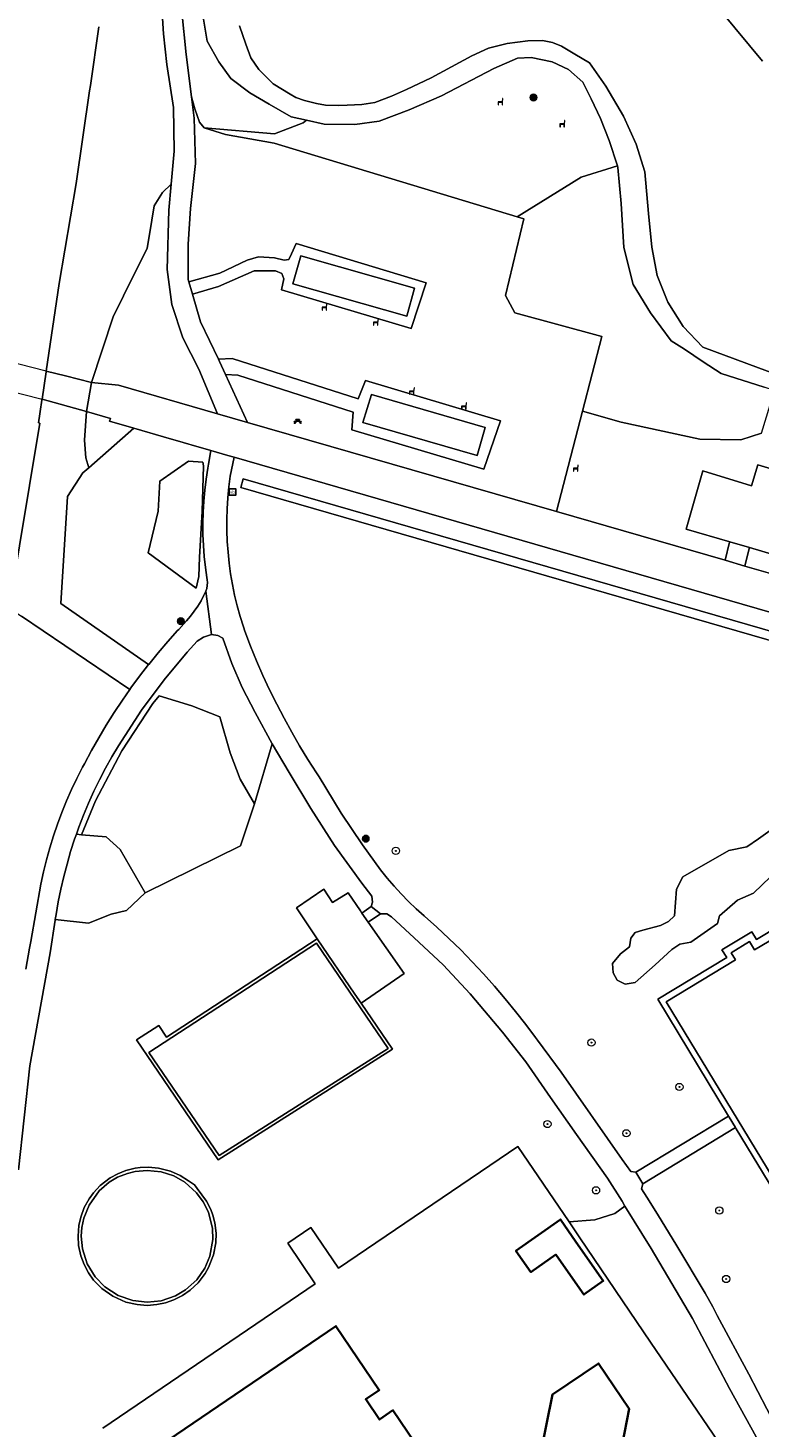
# Model space of a CAD drawing. Header units: metres. Extents: x 73718 to 76933, y 443658 to 446696.
# Tile 82 of 153: x 74750 to 74830, y 445774 to 445928. Entities that reach past the tile are written whole.
import ezdxf
from ezdxf.enums import TextEntityAlignment as Align

# ---------------------------------------------------------------- set-up
doc = ezdxf.new("R2010")
doc.units = ezdxf.units.M
for name, color, linetype, lineweight in [('B-WE-GR-BEPLANTING_CULTUUR_BODEMBEDEKKER-GV', 90, 'Continuous', 18), ('B-WE-GR-BEPLANTING_CULTUUR_BOSPLANTSOEN-GV', 90, 'Continuous', 18), ('B-WE-GR-BEPLANTING_CULTUUR_HEESTERS-GV', 90, 'Continuous', 18), ('B-WE-GR-BOOM-S', 90, 'Continuous', 25), ('B-WE-IE-MEUBILAIR-S', 7, 'Continuous', 25), ('B-WE-IE-MEUBILAIR_WEGMEUBILAIR-S', 7, 'Continuous', 25), ('B-WE-IE-MEUBILAIR_WEGMEUBILAIR_AFVALBAK-S', 7, 'Continuous', 25), ('B-WE-KW-KUNSTWERK_DEK-GV', 170, 'Continuous', 18), ('B-WE-OG-BEBOUWING-GV', 7, 'Continuous', 35), ('B-WE-OG-TERREIN_BEGROEID-GV', 7, 'Continuous', 18), ('B-WE-OG-TERREIN_ERF-GV', 7, 'Continuous', 18), ('B-WE-OG-TERREIN_OEVER-GV', 7, 'Continuous', 18), ('B-WE-OG-WATER_SLOOT-GV', 120, 'Continuous', 18), ('B-WE-VH-GESLOTENVERHARDING_ASFALT-GV', 10, 'Continuous', 18), ('B-WE-VH-GESLOTENVERHARDING_BETON-GV', 10, 'Continuous', 18), ('B-WE-VH-GESLOTENVERHARDING_KUNSTSTOF-GV', 10, 'Continuous', 18), ('B-WE-VH-HALFVERHARDING_GRAVEL-GV', 130, 'Continuous', 18), ('B-WE-VH-HALFVERHARDING_GRIND-GV', 130, 'Continuous', 18), ('B-WE-VH-ONVERHARD-GV', 252, 'Continuous', 18), ('B-WE-VH-OPENVERHARDING_TEGEL-GV', 30, 'Continuous', 18)]:
    doc.layers.add(name, color=color, linetype=linetype, lineweight=lineweight)
doc.styles.add('NLCS-ISO', font='NLCS-ISO.ttf')

# ---------------------------------------------------------------- blocks, each defined once
blk = doc.blocks.new('SIE-WEG_AFVALBAK-SO')
h = blk.add_hatch(color=256)
h.dxf.hatch_style = 1
h.paths.add_polyline_path([(-0.864, -0.864), (0.864, -0.864), (0.864, 0.864), (-0.864, 0.864)])
for points in [[(-1.152, -1.152), (1.152, -1.152), (1.152, 1.152), (-1.152, 1.152)], [(-0.864, -0.864), (0.864, -0.864), (0.864, 0.864), (-0.864, 0.864)]]:
    blk.add_lwpolyline(points, close=True)
blk.add_circle((0, 0), 1.8)
blk = doc.blocks.new('SIE-MEUBILAIR_BORD_VERKEER-SO')
at = {"flags": 128}
blk.add_lwpolyline([(-1.8, 1.8), (1.8, 1.8), (1.8, -1.8), (-1.8, -1.8)], close=True, dxfattribs=at)
at = {"style": 'NLCS-ISO'}
blk.add_text('vb', height=1.8, dxfattribs=at).set_placement((0, 0), align=Align.MIDDLE_CENTER)
blk = doc.blocks.new('SIE-WEG_ZITBANK-SO')
at = {"color": 0, "linetype": 'ByBlock', "lineweight": 18}
blk.add_lwpolyline([(-0.91, -1.63), (-0.91, -0.2), (1.09, -0.2), (1.09, -1.63), (1.29, -1.63), (1.29, -0.21), (1.54, 1.78), (1.33, 1.78), (1.11, 0), (-1.11, 0), (-1.11, -1.63)], close=True, dxfattribs=at)
blk = doc.blocks.new('SIE-WEG_PICKNICKTAFEL-SO')
at = {"color": 0, "linetype": 'ByBlock', "lineweight": 18}
for points in [[(-0.89, -0.2), (-1.64, -1.4), (-1.88, -1.4), (-1.12, -0.2), (-2, -0.2), (-2, 0), (-1, 0), (-0.5, 0.8), (-1, 0.8), (-1, 1), (1, 1), (1, 0.8), (0.5, 0.8), (1, 0), (2, 0), (2, -0.2), (1.12, -0.2), (1.88, -1.4), (1.64, -1.4), (0.89, -0.2)], [(-0.76, 0), (0.76, 0), (0.26, 0.8), (-0.26, 0.8)]]:
    blk.add_lwpolyline(points, close=True, dxfattribs=at)
blk = doc.blocks.new('SGR-BOOM_GBKN-SO')
at = {"linetype": 'ByBlock', "lineweight": 18}
h = blk.add_hatch(color=0, dxfattribs=at)
h.dxf.hatch_style = 1
edge = h.paths.add_edge_path()
edge.add_arc((0, 0), 0.25, 0, 360)
at = {"color": 0, "linetype": 'ByBlock', "lineweight": 18}
for radius in [2, 0.25]:
    blk.add_circle((0, 0), radius, dxfattribs=at)
at = {"color": 0, "linetype": 'ByBlock', "lineweight": 18, "style": 'NLCS-ISO'}
blk.add_attdef('SOORT', (2.5, 0), '', height=1.5, dxfattribs=at)

msp = doc.modelspace()

# ---------------------------------------------------------------- linework, layer by layer
at = {"layer": 'B-WE-GR-BEPLANTING_CULTUUR_BODEMBEDEKKER-GV', "flags": 128}
msp.add_lwpolyline([(74752.979, 445829.486), (74756.63, 445829.069), (74759.138, 445830.05), (74760.8, 445830.459), (74762.872, 445832.421), (74760.132, 445837.175), (74758.564, 445838.558), (74755.872, 445838.803), (74755.304, 445838.855), (74755.106, 445838.296), (74754.668, 445836.942), (74754.269, 445835.576), (74753.908, 445834.2), (74753.587, 445832.814), (74753.304, 445831.419), (74753.06, 445830.017)], close=True, dxfattribs=at)
at = {"layer": 'B-WE-GR-BEPLANTING_CULTUUR_BOSPLANTSOEN-GV', "flags": 128}
for points in [[(74803.794, 445906.763), (74804.534, 445906.539), (74802.517, 445898.088), (74803.52, 445896.212), (74813.097, 445893.598), (74810.982, 445885.389), (74815.247, 445884.19), (74823.904, 445882.32), (74828.393, 445882.213), (74830.659, 445882.956), (74832.038, 445887.407), (74832.114, 445887.652), (74830.948, 445888.026), (74826.235, 445889.537), (74824.242, 445890.806), (74822.187, 445892.195), (74820.737, 445893.101), (74818.442, 445896.183), (74816.569, 445899.324), (74815.542, 445903.372), (74815.24, 445908.205), (74814.877, 445912.193), (74814.819, 445912.37), (74810.841, 445911.12)], [(74837.231, 445756.091), (74837.541, 445757.282), (74837.193, 445758.736), (74836.042, 445761.424), (74833.317, 445766.368), (74830.094, 445772.569), (74827.16, 445777.874), (74823.081, 445785.602), (74818.541, 445793.277), (74815.651, 445797.961), (74814.545, 445797.135), (74812.328, 445796.425), (74809.496, 445796.209), (74810.683, 445794.461), (74818.464, 445783), (74829.346, 445767.009), (74835.41, 445758.162), (74832.645, 445756.342), (74832.895, 445753.961), (74834.903, 445754.179), (74836.14, 445754.994), (74836.556, 445755.277)]]:
    msp.add_lwpolyline(points, close=True, dxfattribs=at)
msp.add_lwpolyline([(74834.346, 445841.192), (74830.347, 445838.356), (74829.045, 445837.449), (74827.088, 445837.058), (74822.03, 445834.156), (74821.324, 445832.823), (74821.088, 445829.882), (74820.422, 445829.255), (74819.559, 445828.824), (74817.599, 445828.314), (74816.775, 445828.039), (74816.305, 445827.412), (74816.148, 445826.471), (74815.167, 445825.687), (74814.266, 445824.628), (74814.344, 445823.608), (74814.775, 445822.785), (74815.677, 445822.354), (74816.775, 445822.55), (74818.971, 445824.471), (74820.814, 445826.157), (74821.677, 445826.745), (74822.892, 445826.981), (74825.833, 445829.02), (74826.068, 445829.882), (74828.029, 445831.608), (74829.793, 445832.353), (74831.676, 445834.156)], dxfattribs=at)
at = {"layer": 'B-WE-GR-BEPLANTING_CULTUUR_HEESTERS-GV', "flags": 128}
for points in [[(74757.783, 445927.66), (74756.838, 445921.198), (74756.836, 445921.184), (74756.753, 445920.62), (74755.283, 445910.41), (74753.413, 445899.41), (74751.989, 445889.786), (74754.115, 445889.255), (74756.969, 445888.532), (74759.334, 445895.767), (74761.632, 445900.363), (74763.086, 445903.27), (74763.61, 445906.402), (74763.869, 445907.953), (74764.785, 445909.448), (74765.733, 445910.34), (74766.048, 445913.983), (74765.973, 445918.764), (74765.263, 445923.493), (74764.867, 445926.899), (74764.682, 445930.322)], [(74766.892, 445929.315), (74767.385, 445924.629), (74767.956, 445919.951), (74768.317, 445918.648), (74768.831, 445917.158), (74769.344, 445916.558), (74777.083, 445915.883), (74780.245, 445917.09), (74780.613, 445917.386), (74778.929, 445917.751), (74776.513, 445919.141), (74774.398, 445920.409), (74772.284, 445921.98), (74770.955, 445923.793), (74769.686, 445926.089), (74769.202, 445928.928)], [(74749.732, 445824.013), (74750.143, 445826.332), (74750.307, 445827.036), (74751.405, 445833.376), (74751.692, 445834.713), (74752.018, 445836.041), (74752.383, 445837.359), (74752.786, 445838.666), (74753.227, 445839.96), (74753.706, 445841.241), (74754.222, 445842.508), (74754.775, 445843.759), (74755.364, 445844.993), (74755.989, 445846.209), (74756.202, 445846.605), (74756.965, 445848.045), (74757.763, 445849.465), (74758.595, 445850.865), (74759.462, 445852.244), (74760.362, 445853.602), (74761.19, 445854.787), (74749.245, 445862.82)]]:
    msp.add_lwpolyline(points, dxfattribs=at)
for points in [[(74761.295, 445854.937), (74762.261, 445856.248), (74763.25, 445857.526), (74753.581, 445864.238), (74754.323, 445875.986), (74756.021, 445878.585), (74756.654, 445879.144), (74756.336, 445880.238), (74756.178, 445882.191), (74756.414, 445885.355), (74751.534, 445886.714), (74751.515, 445886.586), (74751.333, 445885.36), (74751.283, 445885.071), (74751.116, 445884.107), (74751.273, 445884.063), (74747.91, 445863.718), (74749.245, 445862.82), (74761.19, 445854.787)], [(74768.49, 445865.914), (74768.775, 445867.213), (74768.855, 445869.319), (74769.148, 445874.338), (74769.274, 445879.362), (74769.206, 445879.777), (74767.649, 445879.884), (74764.463, 445877.67), (74764.284, 445874.388), (74763.185, 445869.783)], [(74764.418, 445854.076), (74763.727, 445853.225), (74760.297, 445848.036), (74757.393, 445842.535), (74755.872, 445838.803), (74758.564, 445838.558), (74760.132, 445837.175), (74762.872, 445832.421), (74773.366, 445837.59), (74774.888, 445842.206), (74773.324, 445844.902), (74772.214, 445847.814), (74771.067, 445851.749), (74768.011, 445852.986)]]:
    msp.add_lwpolyline(points, close=True, dxfattribs=at)
at = {"layer": 'B-WE-KW-KUNSTWERK_DEK-GV', "flags": 128}
msp.add_lwpolyline([(74735.965, 445890.612), (74742.709, 445888.935), (74751.534, 445886.714), (74756.414, 445885.355), (74756.969, 445888.532), (74754.115, 445889.255), (74751.989, 445889.786), (74743.054, 445892.04), (74736.711, 445893.641)], close=True, dxfattribs=at)
at = {"layer": 'B-WE-OG-BEBOUWING-GV', "flags": 128}
msp.add_lwpolyline([(74808.035, 445792.626), (74808.108, 445792.518), (74811.142, 445788.223), (74813.264, 445789.722), (74810.23, 445794.017), (74808.55, 445796.491), (74803.649, 445793.029), (74805.299, 445790.693)], close=True, dxfattribs=at)
for points in [[(74795.81, 445767.125), (74790.13, 445775.488), (74788.641, 445774.477), (74787.13, 445776.702), (74788.619, 445777.713), (74783.843, 445784.745), (74764.477, 445771.592)], [(74814.811, 445769.036), (74816.126, 445775.644), (74812.725, 445780.651), (74807.664, 445777.214), (74806.366, 445770.689)]]:
    msp.add_lwpolyline(points, dxfattribs=at)
at = {"layer": 'B-WE-OG-TERREIN_BEGROEID-GV', "flags": 128}
for points in [[(74810.841, 445911.12), (74814.819, 445912.37), (74813.91, 445915.153), (74812.944, 445917.57), (74811.917, 445919.745), (74811.01, 445921.557), (74809.44, 445922.947), (74807.627, 445923.793), (74805.331, 445924.276), (74803.821, 445924.216), (74801.223, 445923.068), (74795.483, 445920.047), (74791.919, 445918.537), (74788.596, 445917.268), (74785.938, 445916.905), (74782.554, 445916.966), (74780.613, 445917.386), (74780.245, 445917.09), (74777.083, 445915.883), (74769.344, 445916.558), (74771.687, 445915.799), (74777.042, 445914.865), (74803.794, 445906.763)], [(74765.733, 445910.34), (74764.785, 445909.448), (74763.869, 445907.953), (74763.61, 445906.402), (74763.086, 445903.27), (74761.632, 445900.363), (74759.334, 445895.767), (74756.969, 445888.532), (74759.926, 445888.237), (74770.842, 445885.087), (74768.77, 445889.985), (74766.995, 445893.436), (74765.817, 445897.132), (74765.27, 445900.973), (74765.486, 445907.488)], [(74761.608, 445883.517), (74758.945, 445884.287), (74759.044, 445884.569), (74756.414, 445885.355), (74756.178, 445882.191), (74756.336, 445880.238), (74756.654, 445879.144)], [(74768.942, 445881.396), (74768.559, 445881.507), (74767.038, 445881.947), (74764.898, 445882.566), (74761.608, 445883.517), (74756.654, 445879.144), (74756.021, 445878.585), (74754.323, 445875.986), (74753.581, 445864.238), (74763.25, 445857.526), (74763.258, 445857.536), (74764.287, 445858.799), (74765.347, 445860.036), (74766.436, 445861.247), (74766.553, 445861.373), (74767.407, 445862.309), (74767.855, 445862.829), (74768.273, 445863.373), (74768.658, 445863.941), (74769.01, 445864.531), (74769.327, 445865.14), (74769.532, 445865.589), (74769.634, 445865.891), (74769.697, 445866.203), (74769.721, 445866.521), (74769.704, 445866.839), (74769.662, 445867.092), (74769.499, 445868.188), (74769.368, 445869.399), (74769.277, 445870.614), (74769.227, 445871.83), (74769.216, 445873.048), (74769.245, 445874.266), (74769.314, 445875.481), (74769.423, 445876.694), (74769.571, 445877.903), (74769.76, 445879.106), (74769.843, 445879.571), (74770.084, 445881.066)], [(74763.185, 445869.783), (74764.284, 445874.388), (74764.463, 445877.67), (74767.649, 445879.884), (74769.206, 445879.777), (74769.274, 445879.362), (74769.148, 445874.338), (74768.855, 445869.319), (74768.775, 445867.213), (74768.49, 445865.914)], [(74773.375, 445876.993), (74848.913, 445855.159), (74849.176, 445856.124), (74773.653, 445877.954)], [(74773.653, 445877.954), (74849.176, 445856.124), (74848.913, 445855.159), (74773.375, 445876.993)], [(74829.311, 445870.275), (74828.854, 445868.351), (74831.904, 445867.471), (74832.4, 445869.343), (74832.442, 445869.489), (74829.342, 445870.384)], [(74755.872, 445838.803), (74757.393, 445842.535), (74760.297, 445848.036), (74763.727, 445853.225), (74764.418, 445854.076), (74768.011, 445852.986), (74771.067, 445851.749), (74772.214, 445847.814), (74773.324, 445844.902), (74774.888, 445842.206), (74776.823, 445848.791), (74774.956, 445852.247), (74773.53, 445854.984), (74772.392, 445857.638), (74771.398, 445860.419), (74770.845, 445860.721), (74770.148, 445860.804), (74769.29, 445860.541), (74768.595, 445860.074), (74767.474, 445858.873), (74764.957, 445855.845), (74762.454, 445852.481), (74759.933, 445848.578), (74759.205, 445847.356), (74758.511, 445846.113), (74757.853, 445844.852), (74757.23, 445843.573), (74756.644, 445842.276), (74756.094, 445840.964), (74755.581, 445839.637), (74755.304, 445838.855)], [(74770.313, 445796.962), (74770.533, 445796.112), (74770.671, 445794.987), (74770.646, 445793.921), (74770.399, 445792.587), (74769.851, 445791.182), (74769.486, 445790.544), (74768.684, 445789.5), (74767.825, 445788.696), (74766.992, 445788.117), (74766.017, 445787.623), (74765.099, 445787.306), (74764.16, 445787.11), (74763.079, 445787.032), (74761.988, 445787.111), (74760.738, 445787.402), (74759.305, 445788.036), (74758.106, 445788.885), (74757.196, 445789.82), (74756.623, 445790.622), (74756.143, 445791.524), (74755.791, 445792.477), (74755.548, 445793.607), (74755.479, 445794.632), (74755.573, 445795.824), (74755.774, 445796.729), (74756.165, 445797.788), (74756.697, 445798.759), (74757.183, 445799.428), (74757.92, 445800.213), (74758.999, 445801.044), (74759.855, 445801.514), (74760.741, 445801.864), (74761.751, 445802.115), (74762.314, 445802.194), (74763.224, 445802.231), (74764.341, 445802.127), (74765.656, 445801.782), (74766.727, 445801.299), (74767.627, 445800.721), (74768.288, 445800.296), (74768.58, 445799.876), (74769.617, 445798.506), (74770.088, 445797.57)]]:
    msp.add_lwpolyline(points, close=True, dxfattribs=at)
for points in [[(74830.659, 445882.956), (74828.393, 445882.213), (74823.904, 445882.32), (74815.247, 445884.19), (74810.982, 445885.389), (74808.133, 445874.329), (74826.677, 445868.978), (74827.158, 445870.965), (74827.171, 445871.011), (74822.37, 445872.397), (74824.221, 445878.814), (74829.574, 445877.181), (74830.273, 445879.474), (74832.574, 445878.772)], [(74851.626, 445857.497), (74772.672, 445880.318), (74772.236, 445878.232), (74772.08, 445877.044), (74771.963, 445875.852), (74771.887, 445874.656), (74771.851, 445873.458), (74771.854, 445872.26), (74771.898, 445871.063), (74771.981, 445869.867), (74772.104, 445868.675), (74772.267, 445867.488), (74772.47, 445866.307), (74772.712, 445865.134), (74772.993, 445863.969), (74773.312, 445862.814), (74773.67, 445861.671), (74773.838, 445861.176), (74774.464, 445859.544), (74775.127, 445857.927), (74775.826, 445856.325), (74776.562, 445854.739), (74777.335, 445853.171), (74778.142, 445851.621), (74778.986, 445850.09), (74779.864, 445848.579), (74780.776, 445847.088), (74781.722, 445845.618), (74782.014, 445845.179), (74784.419, 445841.156), (74786.774, 445837.671), (74788.079, 445835.856), (74788.771, 445834.925), (74789.494, 445834.018), (74790.249, 445833.137), (74791.033, 445832.283), (74791.846, 445831.455), (74792.688, 445830.657), (74793.556, 445829.888), (74793.611, 445829.841), (74794.961, 445828.629), (74796.284, 445827.389), (74797.579, 445826.119), (74798.845, 445824.821), (74800.083, 445823.495), (74801.291, 445822.143), (74802.469, 445820.764), (74803.617, 445819.36), (74804.733, 445817.93), (74805.817, 445816.476), (74806.013, 445816.206), (74808.642, 445812.669), (74815.338, 445803.078), (74816.281, 445801.758), (74816.852, 445801.683), (74827.047, 445807.85), (74819.268, 445820.704), (74826.839, 445825.294), (74826.321, 445826.148), (74829.597, 445828.134), (74830.128, 445827.258), (74837.786, 445831.902)], [(74758.207, 445773.523), (74781.578, 445789.396), (74778.544, 445793.863), (74781.108, 445795.604), (74784.142, 445791.137), (74803.85, 445804.522), (74809.496, 445796.209), (74812.328, 445796.425), (74814.545, 445797.135), (74815.651, 445797.961), (74815.33, 445798.481), (74813.737, 445801.019), (74810.321, 445805.828), (74807.464, 445809.9), (74804.742, 445813.829), (74802.176, 445817.089), (74798.604, 445821.308), (74795.655, 445824.491), (74792.473, 445827.461), (74789.958, 445829.769), (74789.46, 445830.096), (74788.749, 445830.092), (74787.416, 445829.175), (74791.348, 445823.548), (74786.637, 445820.254), (74790.089, 445815.194), (74770.911, 445803.048), (74761.911, 445816.226), (74764.368, 445817.826), (74765.207, 445816.537), (74781.802, 445827.341), (74779.522, 445830.751), (74782.529, 445832.791), (74783.477, 445831.352), (74785.209, 445832.39), (74786.553, 445830.41), (74786.716, 445830.177), (74787.725, 445830.903), (74787.882, 445831.374), (74787.803, 445832.025), (74786.685, 445833.468), (74783.704, 445837.624), (74781.087, 445841.68), (74778.727, 445845.633), (74776.823, 445848.791), (74774.888, 445842.206), (74773.366, 445837.59), (74762.872, 445832.421), (74760.8, 445830.459), (74759.138, 445830.05), (74756.63, 445829.069), (74752.979, 445829.486), (74752.966, 445829.399), (74752.433, 445825.81), (74750.176, 445813.369), (74748.94, 445801.938)], [(74831.676, 445834.156), (74829.793, 445832.353), (74828.029, 445831.608), (74826.068, 445829.882), (74825.833, 445829.02), (74822.892, 445826.981), (74821.677, 445826.745), (74820.814, 445826.157), (74818.971, 445824.471), (74816.775, 445822.55), (74815.677, 445822.354), (74814.775, 445822.785), (74814.344, 445823.608), (74814.266, 445824.628), (74815.167, 445825.687), (74816.148, 445826.471), (74816.305, 445827.412), (74816.775, 445828.039), (74817.599, 445828.314), (74819.559, 445828.824), (74820.422, 445829.255), (74821.088, 445829.882), (74821.324, 445832.823), (74822.03, 445834.156), (74827.088, 445837.058), (74829.045, 445837.449), (74830.347, 445838.356), (74834.346, 445841.192)], [(74835.646, 445793.643), (74827.891, 445806.457), (74827.815, 445806.582), (74817.629, 445800.392), (74817.473, 445799.863), (74818.056, 445798.928), (74819.235, 445797.07), (74821.357, 445793.566), (74824.468, 445788.373), (74825.306, 445786.853), (74825.798, 445785.9), (74829.266, 445779.449), (74834.229, 445769.918)]]:
    msp.add_lwpolyline(points, dxfattribs=at)
at = {"layer": 'B-WE-OG-TERREIN_ERF-GV', "flags": 128}
for points in [[(74829.346, 445767.009), (74818.464, 445783), (74810.683, 445794.461), (74809.496, 445796.209), (74803.85, 445804.522), (74784.142, 445791.137), (74781.108, 445795.604), (74778.544, 445793.863), (74781.578, 445789.396), (74758.207, 445773.523)], [(74764.477, 445771.592), (74783.843, 445784.745), (74788.619, 445777.713), (74787.13, 445776.702), (74788.641, 445774.477), (74790.13, 445775.488), (74795.81, 445767.125)], [(74806.366, 445770.689), (74807.664, 445777.214), (74812.725, 445780.651), (74816.126, 445775.644), (74814.811, 445769.036)]]:
    msp.add_lwpolyline(points, dxfattribs=at)
msp.add_lwpolyline([(74808.035, 445792.626), (74805.299, 445790.693), (74803.649, 445793.029), (74808.55, 445796.491), (74810.23, 445794.017), (74813.264, 445789.722), (74811.142, 445788.223), (74808.108, 445792.518)], close=True, dxfattribs=at)
at = {"layer": 'B-WE-OG-TERREIN_OEVER-GV', "flags": 128}
for points in [[(74769.202, 445928.928), (74769.686, 445926.089), (74770.955, 445923.793), (74772.284, 445921.98), (74774.398, 445920.409), (74776.513, 445919.141), (74778.929, 445917.751), (74780.613, 445917.386), (74782.554, 445916.966), (74785.938, 445916.905), (74788.596, 445917.268), (74791.919, 445918.537), (74795.483, 445920.047), (74801.223, 445923.068), (74803.821, 445924.216), (74805.331, 445924.276), (74807.627, 445923.793), (74809.44, 445922.947), (74811.01, 445921.557), (74811.917, 445919.745), (74812.944, 445917.57), (74813.91, 445915.153), (74814.819, 445912.37), (74814.877, 445912.193), (74815.24, 445908.205), (74815.542, 445903.372), (74816.569, 445899.324), (74818.442, 445896.183), (74820.737, 445893.101), (74822.187, 445892.195), (74824.242, 445890.806), (74826.235, 445889.537), (74830.948, 445888.026)], [(74826.297, 445929.272), (74830.765, 445923.885)], [(74832.63, 445889.32), (74824.205, 445892.407), (74822.044, 445894.709), (74820.351, 445897.375), (74819.187, 445900.31), (74818.592, 445903.411), (74818.232, 445907.111), (74817.835, 445911.711), (74816.886, 445914.737), (74815.487, 445917.812), (74813.553, 445921.129), (74811.746, 445923.702), (74810.13, 445924.635), (74808.684, 445925.527), (74807.67, 445925.925), (74806.583, 445926.143), (74804.953, 445926.106), (74802.708, 445925.817), (74800.643, 445925.31), (74798.796, 445924.477), (74794.341, 445922.05), (74791.625, 445920.746), (74789.959, 445920.022), (74788.148, 445919.333), (74786.699, 445919.116), (74785.105, 445919.044), (74784.127, 445919.007), (74782.715, 445919.044), (74781.701, 445919.225), (74780.397, 445919.551), (74779.455, 445919.877), (74778.803, 445920.239), (74776.943, 445921.396), (74775.375, 445922.943), (74774.505, 445924.247), (74773.926, 445925.744), (74773.25, 445927.772)]]:
    msp.add_lwpolyline(points, dxfattribs=at)
at = {"layer": 'B-WE-OG-WATER_SLOOT-GV', "flags": 128}
for points in [[(74830.765, 445923.885), (74826.297, 445929.272)], [(74747.91, 445863.718), (74751.273, 445884.063), (74751.116, 445884.107), (74751.283, 445885.071), (74751.333, 445885.36), (74751.515, 445886.586), (74751.534, 445886.714), (74751.979, 445889.721), (74751.989, 445889.786), (74753.413, 445899.41), (74755.283, 445910.41), (74756.753, 445920.62), (74756.836, 445921.184), (74756.838, 445921.198), (74757.783, 445927.66)], [(74773.25, 445927.772), (74773.926, 445925.744), (74774.505, 445924.247), (74775.375, 445922.943), (74776.943, 445921.396), (74778.803, 445920.239), (74779.455, 445919.877), (74780.397, 445919.551), (74781.701, 445919.225), (74782.715, 445919.044), (74784.127, 445919.007), (74785.105, 445919.044), (74786.699, 445919.116), (74788.148, 445919.333), (74789.959, 445920.022), (74791.625, 445920.746), (74794.341, 445922.05), (74798.796, 445924.477), (74800.643, 445925.31), (74802.708, 445925.817), (74804.953, 445926.106), (74806.583, 445926.143), (74807.67, 445925.925), (74808.684, 445925.527), (74810.13, 445924.635), (74811.746, 445923.702), (74813.553, 445921.129), (74815.487, 445917.812), (74816.886, 445914.737), (74817.835, 445911.711), (74818.232, 445907.111), (74818.592, 445903.411), (74819.187, 445900.31), (74820.351, 445897.375), (74822.044, 445894.709), (74824.205, 445892.407), (74832.63, 445889.32)]]:
    msp.add_lwpolyline(points, dxfattribs=at)
at = {"layer": 'B-WE-VH-GESLOTENVERHARDING_ASFALT-GV', "flags": 128}
for points in [[(74764.682, 445930.322), (74764.867, 445926.899), (74765.263, 445923.493), (74765.973, 445918.764), (74766.048, 445913.983), (74765.733, 445910.34), (74765.486, 445907.488), (74765.27, 445900.973), (74765.817, 445897.132), (74766.995, 445893.436), (74768.77, 445889.985), (74770.842, 445885.087), (74774.118, 445884.142), (74771.712, 445889.402), (74771.058, 445890.832), (74770.928, 445891.102), (74768.96, 445895.2), (74768.061, 445898.255), (74767.665, 445899.603), (74767.592, 445899.849), (74767.583, 445903.762), (74767.842, 445907.667), (74768.4, 445912.629), (74768.27, 445917.62), (74767.956, 445919.951), (74767.385, 445924.629), (74766.892, 445929.315)], [(74834.229, 445769.918), (74829.266, 445779.449), (74825.798, 445785.9), (74825.306, 445786.853), (74824.468, 445788.373), (74821.357, 445793.566), (74819.235, 445797.07), (74818.056, 445798.928), (74817.473, 445799.863), (74817.629, 445800.392), (74816.852, 445801.683), (74816.281, 445801.758), (74815.338, 445803.078), (74808.642, 445812.669), (74806.013, 445816.206), (74805.817, 445816.476), (74804.733, 445817.93), (74803.617, 445819.36), (74802.469, 445820.764), (74801.291, 445822.143), (74800.083, 445823.495), (74798.845, 445824.821), (74797.579, 445826.119), (74796.284, 445827.389), (74794.961, 445828.629), (74793.611, 445829.841), (74793.556, 445829.888), (74792.688, 445830.657), (74791.846, 445831.455), (74791.033, 445832.283), (74790.249, 445833.137), (74789.494, 445834.018), (74788.771, 445834.925), (74788.079, 445835.856), (74786.774, 445837.671), (74784.419, 445841.156), (74782.014, 445845.179), (74781.722, 445845.618), (74780.776, 445847.088), (74779.864, 445848.579), (74778.986, 445850.09), (74778.142, 445851.621), (74777.335, 445853.171), (74776.562, 445854.739), (74775.826, 445856.325), (74775.127, 445857.927), (74774.464, 445859.544), (74773.838, 445861.176), (74773.67, 445861.671), (74773.312, 445862.814), (74772.993, 445863.969), (74772.712, 445865.134), (74772.47, 445866.307), (74772.267, 445867.488), (74772.104, 445868.675), (74771.981, 445869.867), (74771.898, 445871.063), (74771.854, 445872.26), (74771.851, 445873.458), (74771.887, 445874.656), (74771.963, 445875.852), (74772.08, 445877.044), (74772.236, 445878.232), (74772.672, 445880.318), (74771.979, 445880.518), (74770.084, 445881.066), (74769.843, 445879.571), (74769.76, 445879.106), (74769.571, 445877.903), (74769.423, 445876.694), (74769.314, 445875.481), (74769.245, 445874.266), (74769.216, 445873.048), (74769.227, 445871.83), (74769.277, 445870.614), (74769.368, 445869.399), (74769.499, 445868.188), (74769.662, 445867.092), (74769.704, 445866.839), (74769.721, 445866.521), (74769.697, 445866.203), (74769.634, 445865.891), (74769.532, 445865.589), (74770.148, 445860.804), (74770.845, 445860.721), (74771.398, 445860.419), (74772.392, 445857.638), (74773.53, 445854.984), (74774.956, 445852.247), (74776.823, 445848.791), (74778.727, 445845.633), (74781.087, 445841.68), (74783.704, 445837.624), (74786.685, 445833.468), (74787.803, 445832.025), (74787.882, 445831.374), (74787.725, 445830.903), (74788.749, 445830.092), (74789.46, 445830.096), (74789.958, 445829.769), (74792.473, 445827.461), (74795.655, 445824.491), (74798.604, 445821.308), (74802.176, 445817.089), (74804.742, 445813.829), (74807.464, 445809.9), (74810.321, 445805.828), (74813.737, 445801.019), (74815.33, 445798.481), (74815.651, 445797.961), (74818.541, 445793.277), (74823.081, 445785.602), (74827.16, 445777.874), (74830.094, 445772.569)], [(74748.94, 445801.938), (74750.176, 445813.369), (74752.433, 445825.81), (74752.966, 445829.399), (74752.979, 445829.486), (74753.06, 445830.017), (74753.304, 445831.419), (74753.587, 445832.814), (74753.908, 445834.2), (74754.269, 445835.576), (74754.668, 445836.942), (74755.106, 445838.296), (74755.304, 445838.855), (74755.581, 445839.637), (74756.094, 445840.964), (74756.644, 445842.276), (74757.23, 445843.573), (74757.853, 445844.852), (74758.511, 445846.113), (74759.205, 445847.356), (74759.933, 445848.578), (74762.454, 445852.481), (74764.957, 445855.845), (74767.474, 445858.873), (74768.595, 445860.074), (74769.29, 445860.541), (74770.148, 445860.804), (74769.532, 445865.589), (74769.327, 445865.14), (74769.01, 445864.531), (74768.658, 445863.941), (74768.273, 445863.373), (74767.855, 445862.829), (74767.407, 445862.309), (74766.553, 445861.373), (74766.436, 445861.247), (74765.347, 445860.036), (74764.287, 445858.799), (74763.258, 445857.536), (74763.25, 445857.526), (74762.261, 445856.248), (74761.295, 445854.937), (74761.19, 445854.787), (74760.362, 445853.602), (74759.462, 445852.244), (74758.595, 445850.865), (74757.763, 445849.465), (74756.965, 445848.045), (74756.202, 445846.605), (74755.989, 445846.209), (74755.364, 445844.993), (74754.775, 445843.759), (74754.222, 445842.508), (74753.706, 445841.241), (74753.227, 445839.96), (74752.786, 445838.666), (74752.383, 445837.359), (74752.018, 445836.041), (74751.692, 445834.713), (74751.405, 445833.376), (74750.307, 445827.036), (74750.143, 445826.332), (74749.732, 445824.013)]]:
    msp.add_lwpolyline(points, dxfattribs=at)
msp.add_lwpolyline([(74736.711, 445893.641), (74735.965, 445890.612), (74742.709, 445888.935), (74751.534, 445886.714), (74756.414, 445885.355), (74756.969, 445888.532), (74754.115, 445889.255), (74751.989, 445889.786), (74743.054, 445892.04)], close=True, dxfattribs=at)
at = {"layer": 'B-WE-VH-GESLOTENVERHARDING_BETON-GV', "flags": 128}
msp.add_lwpolyline([(74836.108, 445878.822), (74834.238, 445880.561), (74832.574, 445878.772), (74830.273, 445879.474), (74829.574, 445877.181), (74824.221, 445878.814), (74822.37, 445872.397), (74827.171, 445871.011), (74829.342, 445870.384), (74832.442, 445869.489), (74837.712, 445867.968), (74842.456, 445866.598), (74843.786, 445866.215), (74848.49, 445864.857), (74851.951, 445863.911), (74854.88, 445867.188), (74850.409, 445871.295), (74838.9, 445881.824)], close=True, dxfattribs=at)
at = {"layer": 'B-WE-VH-GESLOTENVERHARDING_KUNSTSTOF-GV', "flags": 128}
for points in [[(74781.802, 445827.341), (74785.945, 445821.268), (74786.637, 445820.254), (74791.348, 445823.548), (74787.416, 445829.175), (74787.414, 445829.178), (74786.716, 445830.177), (74786.553, 445830.41), (74785.209, 445832.39), (74783.477, 445831.352), (74782.529, 445832.791), (74779.522, 445830.751)], [(74837.511, 445830.663), (74829.915, 445826.121), (74829.353, 445827.049), (74827.333, 445825.824), (74827.804, 445825.047), (74820.19, 445820.43), (74835.915, 445794.496), (74843.378, 445799.021), (74843.895, 445798.17), (74846.255, 445799.601), (74845.749, 445800.435), (74853.127, 445804.909)], [(74789.596, 445815.296), (74781.706, 445826.861), (74763.27, 445814.858), (74771.009, 445803.525)], [(74758.92, 445800.571), (74757.814, 445799.617), (74756.693, 445798.065), (74756.108, 445796.624), (74755.893, 445795.598), (74755.829, 445794.632), (74755.961, 445793.254), (74756.494, 445791.599), (74757.372, 445790.161), (74758.432, 445789.067), (74759.89, 445788.121), (74761.517, 445787.553), (74763.079, 445787.382), (74764.626, 445787.549), (74766.217, 445788.097), (74767.322, 445788.753), (74768.536, 445789.859), (74769.424, 445791.126), (74769.989, 445792.437), (74770.319, 445794.263), (74770.277, 445795.5), (74769.821, 445797.297), (74769.256, 445798.427), (74768.519, 445799.424), (74767.235, 445800.573), (74766.008, 445801.264), (74764.625, 445801.715), (74763.079, 445801.882), (74761.751, 445801.76), (74760.92, 445801.553), (74759.834, 445801.115)]]:
    msp.add_lwpolyline(points, close=True, dxfattribs=at)
at = {"layer": 'B-WE-VH-HALFVERHARDING_GRAVEL-GV', "flags": 128}
for points in [[(74767.665, 445899.603), (74768.061, 445898.255), (74770.94, 445899.111), (74774.862, 445900.827), (74777.213, 445900.804), (74777.888, 445900.535), (74778.107, 445899.929), (74777.874, 445898.73), (74792.144, 445894.464), (74793.769, 445899.484), (74779.481, 445903.813), (74778.973, 445902.705), (74778.659, 445902.068), (74778.177, 445901.983), (74777.095, 445902.246), (74775.348, 445902.346), (74774.084, 445902.003), (74771.065, 445900.565)], [(74791.641, 445895.823), (74779.113, 445899.372), (74779.982, 445902.477), (74792.487, 445898.913)], [(74771.058, 445890.832), (74771.712, 445889.402), (74773.049, 445889.354), (74785.744, 445885.275), (74785.595, 445883.332), (74800.139, 445878.991), (74801.973, 445884.314), (74787.092, 445888.77), (74786.286, 445886.727), (74772.422, 445891.164), (74770.928, 445891.102)], [(74799.385, 445880.5), (74786.819, 445884.141), (74787.766, 445887.222), (74800.286, 445883.587)]]:
    msp.add_lwpolyline(points, close=True, dxfattribs=at)
at = {"layer": 'B-WE-VH-HALFVERHARDING_GRIND-GV', "flags": 128}
for points in [[(74768.96, 445895.2), (74770.928, 445891.102), (74772.422, 445891.164), (74786.286, 445886.727), (74787.092, 445888.77), (74801.973, 445884.314), (74800.139, 445878.991), (74785.595, 445883.332), (74785.744, 445885.275), (74773.049, 445889.354), (74771.712, 445889.402), (74774.118, 445884.142), (74808.133, 445874.329), (74810.982, 445885.389), (74813.097, 445893.598), (74803.52, 445896.212), (74802.517, 445898.088), (74804.534, 445906.539), (74803.794, 445906.763), (74777.042, 445914.865), (74771.687, 445915.799), (74769.344, 445916.558), (74768.831, 445917.158), (74768.317, 445918.648), (74767.956, 445919.951), (74768.27, 445917.62), (74768.4, 445912.629), (74767.842, 445907.667), (74767.583, 445903.762), (74767.592, 445899.849), (74767.665, 445899.603), (74771.065, 445900.565), (74774.084, 445902.003), (74775.348, 445902.346), (74777.095, 445902.246), (74778.177, 445901.983), (74778.659, 445902.068), (74778.973, 445902.705), (74779.481, 445903.813), (74793.769, 445899.484), (74792.144, 445894.464), (74777.874, 445898.73), (74778.107, 445899.929), (74777.888, 445900.535), (74777.213, 445900.804), (74774.862, 445900.827), (74770.94, 445899.111), (74768.061, 445898.255)], [(74779.113, 445899.372), (74791.641, 445895.823), (74792.487, 445898.913), (74779.982, 445902.477)], [(74786.819, 445884.141), (74799.385, 445880.5), (74800.286, 445883.587), (74787.766, 445887.222)]]:
    msp.add_lwpolyline(points, close=True, dxfattribs=at)
at = {"layer": 'B-WE-VH-ONVERHARD-GV', "flags": 128}
msp.add_lwpolyline([(74751.534, 445886.714), (74756.414, 445885.355), (74756.969, 445888.532), (74754.115, 445889.255), (74751.989, 445889.786), (74751.979, 445889.721)], close=True, dxfattribs=at)
at = {"layer": 'B-WE-VH-OPENVERHARDING_TEGEL-GV', "flags": 128}
msp.add_lwpolyline([(74831.904, 445867.471), (74828.854, 445868.351), (74826.677, 445868.978), (74808.133, 445874.329), (74774.118, 445884.142), (74770.842, 445885.087), (74759.926, 445888.237), (74756.969, 445888.532), (74756.414, 445885.355), (74759.044, 445884.569), (74758.945, 445884.287), (74761.608, 445883.517), (74764.898, 445882.566), (74767.038, 445881.947), (74768.559, 445881.507), (74768.942, 445881.396), (74770.084, 445881.066), (74771.979, 445880.518), (74772.672, 445880.318), (74851.626, 445857.497)], dxfattribs=at)
for points in [[(74827.158, 445870.965), (74826.677, 445868.978), (74828.854, 445868.351), (74829.311, 445870.275), (74829.342, 445870.384), (74827.171, 445871.011)], [(74827.047, 445807.85), (74827.108, 445807.749), (74827.815, 445806.582), (74827.891, 445806.457), (74835.646, 445793.643), (74843.199, 445798.223), (74843.685, 445797.422), (74846.989, 445799.425), (74846.583, 445800.095), (74854.253, 445804.745), (74837.786, 445831.902), (74830.128, 445827.258), (74829.597, 445828.134), (74826.321, 445826.148), (74826.839, 445825.294), (74819.268, 445820.704)], [(74787.414, 445829.178), (74787.416, 445829.175), (74788.749, 445830.092), (74787.725, 445830.903), (74786.716, 445830.177)], [(74837.511, 445830.663), (74853.127, 445804.909), (74845.749, 445800.435), (74846.255, 445799.601), (74843.895, 445798.17), (74843.378, 445799.021), (74835.915, 445794.496), (74820.19, 445820.43), (74827.804, 445825.047), (74827.333, 445825.824), (74829.353, 445827.049), (74829.915, 445826.121)], [(74786.637, 445820.254), (74785.945, 445821.268), (74781.802, 445827.341), (74765.207, 445816.537), (74764.368, 445817.826), (74761.911, 445816.226), (74770.911, 445803.048), (74790.089, 445815.194)], [(74789.596, 445815.296), (74771.009, 445803.525), (74763.27, 445814.858), (74781.706, 445826.861)], [(74827.108, 445807.749), (74827.047, 445807.85), (74816.852, 445801.683), (74817.629, 445800.392), (74827.815, 445806.582)], [(74770.313, 445796.962), (74770.088, 445797.57), (74769.617, 445798.506), (74768.58, 445799.876), (74768.288, 445800.296), (74767.627, 445800.721), (74766.727, 445801.299), (74765.656, 445801.782), (74764.341, 445802.127), (74763.224, 445802.231), (74762.314, 445802.194), (74761.751, 445802.115), (74760.741, 445801.864), (74759.855, 445801.514), (74758.999, 445801.044), (74757.92, 445800.213), (74757.183, 445799.428), (74756.697, 445798.759), (74756.165, 445797.788), (74755.774, 445796.729), (74755.573, 445795.824), (74755.479, 445794.632), (74755.548, 445793.607), (74755.791, 445792.477), (74756.143, 445791.524), (74756.623, 445790.622), (74757.196, 445789.82), (74758.106, 445788.885), (74759.305, 445788.036), (74760.738, 445787.402), (74761.988, 445787.111), (74763.079, 445787.032), (74764.16, 445787.11), (74765.099, 445787.306), (74766.017, 445787.623), (74766.992, 445788.117), (74767.825, 445788.696), (74768.684, 445789.5), (74769.486, 445790.544), (74769.851, 445791.182), (74770.399, 445792.587), (74770.646, 445793.921), (74770.671, 445794.987), (74770.533, 445796.112)], [(74758.92, 445800.571), (74759.834, 445801.115), (74760.92, 445801.553), (74761.751, 445801.76), (74763.079, 445801.882), (74764.625, 445801.715), (74766.008, 445801.264), (74767.235, 445800.573), (74768.519, 445799.424), (74769.256, 445798.427), (74769.821, 445797.297), (74770.277, 445795.5), (74770.319, 445794.263), (74769.989, 445792.437), (74769.424, 445791.126), (74768.536, 445789.859), (74767.322, 445788.753), (74766.217, 445788.097), (74764.626, 445787.549), (74763.079, 445787.382), (74761.517, 445787.553), (74759.89, 445788.121), (74758.432, 445789.067), (74757.372, 445790.161), (74756.494, 445791.599), (74755.961, 445793.254), (74755.829, 445794.632), (74755.893, 445795.598), (74756.108, 445796.624), (74756.693, 445798.065), (74757.814, 445799.617)]]:
    msp.add_lwpolyline(points, close=True, dxfattribs=at)

# ---------------------------------------------------------------- block references
at = {"layer": 'B-WE-GR-BOOM-S', "xscale": 0.2, "yscale": 0.2, "zscale": 0.2}
for p in [(74790.442, 445837.019), (74811.961, 445815.932), (74821.635, 445811.053), (74807.12, 445806.978), (74815.809, 445805.956), (74812.466, 445799.686), (74826.031, 445797.471), (74826.783, 445789.933)]:
    msp.add_blockref('SGR-BOOM_GBKN-SO', p, dxfattribs=at)
at = {"layer": 'B-WE-IE-MEUBILAIR-S', "xscale": 0.2, "yscale": 0.2, "zscale": 0.2}
msp.add_blockref('SIE-MEUBILAIR_BORD_VERKEER-SO', (74772.473, 445876.488), dxfattribs=at)
at = {"layer": 'B-WE-IE-MEUBILAIR_WEGMEUBILAIR-S', "xscale": 0.2, "yscale": 0.2, "zscale": 0.2}
for name, p in [('SIE-WEG_ZITBANK-SO', (74801.915, 445919.418)), ('SIE-WEG_ZITBANK-SO', (74808.725, 445916.998)), ('SIE-WEG_ZITBANK-SO', (74782.562, 445896.819)), ('SIE-WEG_ZITBANK-SO', (74788.217, 445895.174)), ('SIE-WEG_ZITBANK-SO', (74792.18, 445887.582)), ('SIE-WEG_ZITBANK-SO', (74797.905, 445885.927)), ('SIE-WEG_PICKNICKTAFEL-SO', (74779.647, 445884.293)), ('SIE-WEG_ZITBANK-SO', (74810.2, 445879.097))]:
    msp.add_blockref(name, p, dxfattribs=at)
at = {"layer": 'B-WE-IE-MEUBILAIR_WEGMEUBILAIR_AFVALBAK-S', "xscale": 0.2, "yscale": 0.2, "zscale": 0.2}
for p in [(74805.585, 445919.887), (74766.796, 445862.276), (74787.128, 445838.363)]:
    msp.add_blockref('SIE-WEG_AFVALBAK-SO', p, dxfattribs=at)

doc.saveas('drawing.dxf')
